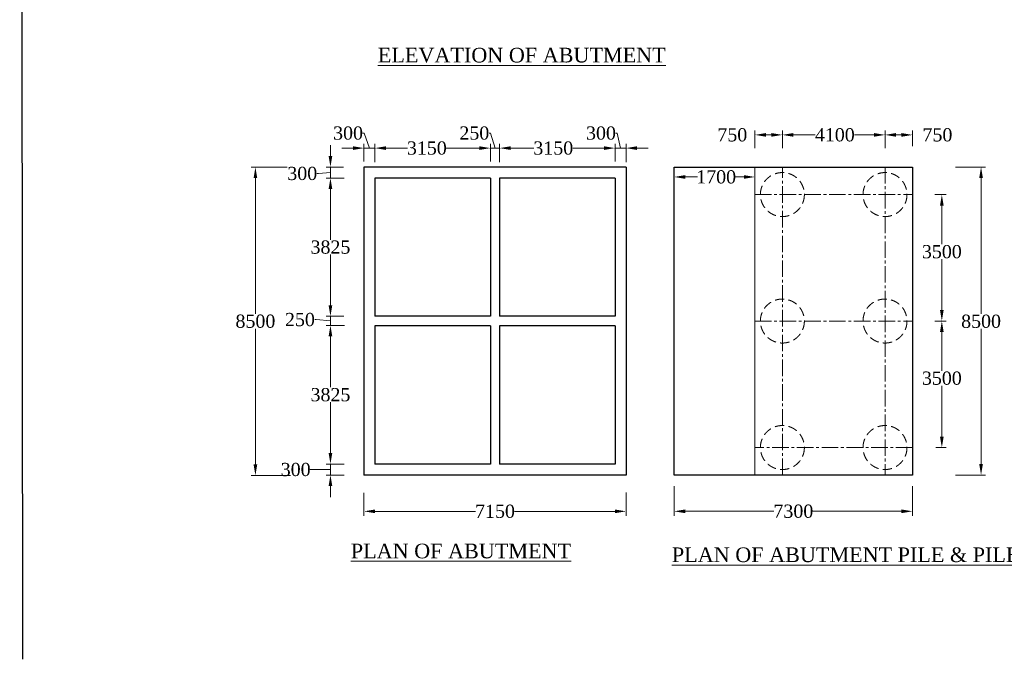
# Model space of a CAD drawing. Header units: millimetres. Extents: x 555781 to 21888299, y -694980 to 71431.
# Tile 3 of 10: x 21587880 to 21655011, y -323971 to -280373. Entities that reach past the tile are written whole.
import ezdxf

# ---------------------------------------------------------------- set-up
doc = ezdxf.new("R2010")
doc.units = ezdxf.units.MM
doc.header["$LTSCALE"] = 1000
doc.header["$MEASUREMENT"] = 0
doc.linetypes.add('CENTER2', pattern=[1.125, 0.75, -0.125, 0.125, -0.125])
doc.linetypes.add('DASHED2', pattern=[0.375, 0.25, -0.125])
doc.layers.get('0').update_dxf_attribs({"color": 250})
for name, color, linetype in [('dimension', 71, 'Continuous'), ('plan', 12, 'Continuous'), ('text', 7, 'Continuous')]:
    doc.layers.add(name, color=color, linetype=linetype)
doc.styles.get("Standard").update_dxf_attribs({"font": 'times.ttf'})
doc.dimstyles.new('Abut-standard', dxfattribs={"dimtxt": 300, "dimasz": 200, "dimexe": 300, "dimexo": 50, "dimgap": 50, "dimtad": 0, "dimtih": 1, "dimtoh": 1, "dimdec": 0, "dimzin": 0, "dimdsep": 46, "dimtxsty": 'Standard', "dimblk": 'OBLIQUE', "dimcen": 0.09, "dimdle": 300, "dimclrd": 256, "dimclre": 256, "dimclrt": 256, "dimadec": 0, "dimazin": 0, "dimtp": 0.9995, "dimtm": 0.9995, "dimtfac": 1, "dimtdec": 0, "dimtix": 1, "dimtofl": 0, "dimtmove": 1, "dimatfit": 3, "dimfxl": 1, "dimtolj": 1, "dimtzin": 0, "dimlwd": 0, "dimlwe": 0, "dimarcsym": 0})

# ---------------------------------------------------------------- blocks, each defined once
blk = doc.blocks.new('*D271')
at = {"layer": 'Defpoints', "color": 0, "linetype": 'Continuous', "transparency": 16777216}
for p in [(21610020, -300588), (21609067, -301213), (21610074, -301213)]:
    blk.add_point(p, dxfattribs=at)
at = {"layer": 'dimension', "linetype": 'Continuous', "lineweight": 9, "transparency": 16777216}
for p, q in [((21609067, -299838), (21609067, -299088)), ((21609970, -300588), (21608767, -300588)), ((21609067, -300588), (21609067, -301213)), ((21608094, -300817), (21607994, -300817)), ((21609067, -300901), (21608094, -300817)), ((21610024, -301213), (21608767, -301213)), ((21609067, -301963), (21609067, -302713))]:
    blk.add_line(p, q, dxfattribs=at)
at = {"layer": 'dimension', "linetype": 'Continuous', "transparency": 16777216}
for points in [[(21608942, -299838), (21609192, -299838), (21609067, -300588)], [(21608942, -301963), (21609192, -301963), (21609067, -301213)]]:
    blk.add_solid(points, dxfattribs=at)
at = {"layer": 'dimension', "linetype": 'Continuous', "transparency": 16777216, "insert": (21606985, -300817), "char_height": 900, "attachment_point": 5}
blk.add_mtext('\\A1;250', dxfattribs=at)
blk = doc.blocks.new('*D272')
at = {"layer": 'Defpoints', "color": 0, "linetype": 'Continuous', "transparency": 16777216}
for p in [(21610018, -290419), (21609067, -291168), (21610041, -291168)]:
    blk.add_point(p, dxfattribs=at)
at = {"layer": 'dimension', "linetype": 'Continuous', "lineweight": 9, "transparency": 16777216}
for p, q in [((21609067, -289669), (21609067, -288919)), ((21609968, -290419), (21608767, -290419)), ((21609067, -290419), (21609067, -291168)), ((21608242, -290858), (21608142, -290858)), ((21609067, -290793), (21608242, -290858)), ((21609991, -291168), (21608767, -291168)), ((21609067, -291918), (21609067, -292668))]:
    blk.add_line(p, q, dxfattribs=at)
at = {"layer": 'dimension', "linetype": 'Continuous', "transparency": 16777216}
for points in [[(21608942, -289669), (21609192, -289669), (21609067, -290419)], [(21608942, -291918), (21609192, -291918), (21609067, -291168)]]:
    blk.add_solid(points, dxfattribs=at)
at = {"layer": 'dimension', "linetype": 'Continuous', "transparency": 16777216, "insert": (21607145, -290858), "char_height": 900, "attachment_point": 5}
blk.add_mtext('\\A1;300', dxfattribs=at)
blk = doc.blocks.new('*D273')
at = {"layer": 'Defpoints', "color": 0, "linetype": 'Continuous', "transparency": 16777216}
for p in [(21609067, -310663), (21610052, -310663), (21610052, -311413)]:
    blk.add_point(p, dxfattribs=at)
at = {"layer": 'dimension', "linetype": 'Continuous', "lineweight": 9, "transparency": 16777216}
for p, q in [((21609067, -309913), (21609067, -309163)), ((21610002, -310663), (21608767, -310663)), ((21609067, -311413), (21609067, -310663)), ((21607793, -311038), (21607693, -311038)), ((21609067, -311038), (21607793, -311038)), ((21610002, -311413), (21608767, -311413)), ((21609067, -312163), (21609067, -312913))]:
    blk.add_line(p, q, dxfattribs=at)
at = {"layer": 'dimension', "linetype": 'Continuous', "transparency": 16777216}
for points in [[(21608942, -309913), (21609192, -309913), (21609067, -310663)], [(21608942, -312163), (21609192, -312163), (21609067, -311413)]]:
    blk.add_solid(points, dxfattribs=at)
at = {"layer": 'dimension', "linetype": 'Continuous', "transparency": 16777216, "insert": (21606696, -311038), "char_height": 900, "attachment_point": 5}
blk.add_mtext('\\A1;300', dxfattribs=at)
blk = doc.blocks.new('*D274')
at = {"layer": 'Defpoints', "color": 0, "linetype": 'Continuous', "transparency": 16777216}
for p in [(21609067, -301213), (21609989, -301213), (21609989, -310663)]:
    blk.add_point(p, dxfattribs=at)
at = {"layer": 'dimension', "linetype": 'Continuous', "lineweight": 9, "transparency": 16777216}
for p, q in [((21609939, -301213), (21608767, -301213)), ((21609067, -301963), (21609067, -305430)), ((21609067, -309913), (21609067, -306446)), ((21609939, -310663), (21608767, -310663))]:
    blk.add_line(p, q, dxfattribs=at)
at = {"layer": 'dimension', "linetype": 'Continuous', "transparency": 16777216}
for points in [[(21608942, -301963), (21609192, -301963), (21609067, -301213)], [(21608942, -309913), (21609192, -309913), (21609067, -310663)]]:
    blk.add_solid(points, dxfattribs=at)
at = {"layer": 'dimension', "linetype": 'Continuous', "transparency": 16777216, "insert": (21609067, -305938), "char_height": 900, "attachment_point": 5}
blk.add_mtext('\\A1;3825', dxfattribs=at)
blk = doc.blocks.new('*D275')
at = {"layer": 'Defpoints', "color": 0, "linetype": 'Continuous', "transparency": 16777216}
for p in [(21609067, -291168), (21609989, -291168), (21609989, -300588)]:
    blk.add_point(p, dxfattribs=at)
at = {"layer": 'dimension', "linetype": 'Continuous', "lineweight": 9, "transparency": 16777216}
for p, q in [((21609939, -291168), (21608767, -291168)), ((21609067, -291918), (21609067, -295370)), ((21609067, -299838), (21609067, -296386)), ((21609939, -300588), (21608767, -300588))]:
    blk.add_line(p, q, dxfattribs=at)
at = {"layer": 'dimension', "linetype": 'Continuous', "transparency": 16777216}
for points in [[(21608942, -291918), (21609192, -291918), (21609067, -291168)], [(21608942, -299838), (21609192, -299838), (21609067, -300588)]]:
    blk.add_solid(points, dxfattribs=at)
at = {"layer": 'dimension', "linetype": 'Continuous', "transparency": 16777216, "insert": (21609067, -295878), "char_height": 900, "attachment_point": 5}
blk.add_mtext('\\A1;3825', dxfattribs=at)
blk = doc.blocks.new('*D276')
at = {"layer": 'Defpoints', "color": 0, "linetype": 'Continuous', "transparency": 16777216}
for p in [(21606167, -290419), (21603951, -311438), (21606392, -311438)]:
    blk.add_point(p, dxfattribs=at)
at = {"layer": 'dimension', "linetype": 'Continuous', "lineweight": 9, "transparency": 16777216}
for p, q in [((21606117, -290419), (21603651, -290419)), ((21603951, -291169), (21603951, -300421)), ((21603951, -310688), (21603951, -301436)), ((21606342, -311438), (21603651, -311438))]:
    blk.add_line(p, q, dxfattribs=at)
at = {"layer": 'dimension', "linetype": 'Continuous', "transparency": 16777216}
for points in [[(21603826, -291169), (21604076, -291169), (21603951, -290419)], [(21603826, -310688), (21604076, -310688), (21603951, -311438)]]:
    blk.add_solid(points, dxfattribs=at)
at = {"layer": 'dimension', "linetype": 'Continuous', "transparency": 16777216, "insert": (21603951, -300929), "char_height": 900, "attachment_point": 5}
blk.add_mtext('\\A1;8500', dxfattribs=at)
blk = doc.blocks.new('*D277')
at = {"layer": 'Defpoints', "color": 0, "linetype": 'Continuous', "transparency": 16777216}
for p in [(21651638, -290419), (21651638, -311409), (21653426, -311409)]:
    blk.add_point(p, dxfattribs=at)
at = {"layer": 'dimension', "linetype": 'Continuous', "lineweight": 9, "transparency": 16777216}
for p, q in [((21651688, -290419), (21653726, -290419)), ((21653426, -291169), (21653426, -300427)), ((21653426, -310659), (21653426, -301443)), ((21651688, -311409), (21653726, -311409))]:
    blk.add_line(p, q, dxfattribs=at)
at = {"layer": 'dimension', "linetype": 'Continuous', "transparency": 16777216}
for points in [[(21653301, -291169), (21653551, -291169), (21653426, -290419)], [(21653301, -310659), (21653551, -310659), (21653426, -311409)]]:
    blk.add_solid(points, dxfattribs=at)
at = {"layer": 'dimension', "linetype": 'Continuous', "transparency": 16777216, "insert": (21653426, -300935), "char_height": 900, "attachment_point": 5}
blk.add_mtext('\\A1;8500', dxfattribs=at)
blk = doc.blocks.new('*D278')
at = {"layer": 'Defpoints', "color": 0, "linetype": 'Continuous', "transparency": 16777216}
for p in [(21611354, -312572), (21629221, -312551), (21611354, -313885)]:
    blk.add_point(p, dxfattribs=at)
at = {"layer": 'dimension', "linetype": 'Continuous', "lineweight": 9, "transparency": 16777216}
for p, q in [((21611354, -312622), (21611354, -314185)), ((21629221, -312601), (21629221, -314185)), ((21612104, -313885), (21618957, -313885)), ((21628471, -313885), (21621618, -313885))]:
    blk.add_line(p, q, dxfattribs=at)
at = {"layer": 'dimension', "linetype": 'Continuous', "transparency": 16777216}
for points in [[(21612104, -313760), (21612104, -314010), (21611354, -313885)], [(21628471, -313760), (21628471, -314010), (21629221, -313885)]]:
    blk.add_solid(points, dxfattribs=at)
at = {"layer": 'dimension', "linetype": 'Continuous', "transparency": 16777216, "insert": (21620287, -313885), "char_height": 900, "attachment_point": 5}
blk.add_mtext('\\A1;7150', dxfattribs=at)
blk = doc.blocks.new('*D279')
at = {"layer": 'Defpoints', "color": 0, "linetype": 'Continuous', "transparency": 16777216}
for p in [(21632508, -312117), (21648751, -312117), (21632508, -313882)]:
    blk.add_point(p, dxfattribs=at)
at = {"layer": 'dimension', "linetype": 'Continuous', "lineweight": 9, "transparency": 16777216}
for p, q in [((21632508, -312167), (21632508, -314182)), ((21648751, -312167), (21648751, -314182)), ((21633258, -313882), (21639299, -313882)), ((21648001, -313882), (21641960, -313882))]:
    blk.add_line(p, q, dxfattribs=at)
at = {"layer": 'dimension', "linetype": 'Continuous', "transparency": 16777216}
for points in [[(21633258, -313757), (21633258, -314007), (21632508, -313882)], [(21648001, -313757), (21648001, -314007), (21648751, -313882)]]:
    blk.add_solid(points, dxfattribs=at)
at = {"layer": 'dimension', "linetype": 'Continuous', "transparency": 16777216, "insert": (21640629, -313882), "char_height": 900, "attachment_point": 5}
blk.add_mtext('\\A1;7300', dxfattribs=at)
blk = doc.blocks.new('*D280')
at = {"layer": 'Defpoints', "color": 0, "linetype": 'Continuous', "transparency": 16777216}
for p in [(21611354, -289126), (21611354, -290091), (21612103, -290130)]:
    blk.add_point(p, dxfattribs=at)
at = {"layer": 'dimension', "linetype": 'Continuous', "lineweight": 9, "transparency": 16777216}
for p, q in [((21611364, -288105), (21611264, -288105)), ((21611728, -289126), (21611364, -288105)), ((21610604, -289126), (21609854, -289126)), ((21611354, -290041), (21611354, -288826)), ((21612103, -289126), (21611354, -289126)), ((21612103, -290080), (21612103, -288826)), ((21612853, -289126), (21613603, -289126))]:
    blk.add_line(p, q, dxfattribs=at)
at = {"layer": 'dimension', "linetype": 'Continuous', "transparency": 16777216}
for points in [[(21610604, -289001), (21610604, -289251), (21611354, -289126)], [(21612853, -289001), (21612853, -289251), (21612103, -289126)]]:
    blk.add_solid(points, dxfattribs=at)
at = {"layer": 'dimension', "linetype": 'Continuous', "transparency": 16777216, "insert": (21610268, -288105), "char_height": 900, "attachment_point": 5}
blk.add_mtext('\\A1;300', dxfattribs=at)
blk = doc.blocks.new('*D281')
at = {"layer": 'Defpoints', "color": 0, "linetype": 'Continuous', "transparency": 16777216}
for p in [(21612103, -289126), (21619975, -289934), (21612103, -290091)]:
    blk.add_point(p, dxfattribs=at)
at = {"layer": 'dimension', "linetype": 'Continuous', "lineweight": 9, "transparency": 16777216}
for p, q in [((21612103, -290041), (21612103, -288826)), ((21612853, -289126), (21614309, -289126)), ((21619225, -289126), (21616966, -289126)), ((21619975, -289884), (21619975, -288826))]:
    blk.add_line(p, q, dxfattribs=at)
at = {"layer": 'dimension', "linetype": 'Continuous', "transparency": 16777216}
for points in [[(21612853, -289001), (21612853, -289251), (21612103, -289126)], [(21619225, -289001), (21619225, -289251), (21619975, -289126)]]:
    blk.add_solid(points, dxfattribs=at)
at = {"layer": 'dimension', "linetype": 'Continuous', "transparency": 16777216, "insert": (21615638, -289126), "char_height": 900, "attachment_point": 5}
blk.add_mtext('\\A1;3150', dxfattribs=at)
blk = doc.blocks.new('*D282')
at = {"layer": 'Defpoints', "color": 0, "linetype": 'Continuous', "transparency": 16777216}
for p in [(21619975, -289126), (21619975, -290091), (21620600, -290130)]:
    blk.add_point(p, dxfattribs=at)
at = {"layer": 'dimension', "linetype": 'Continuous', "lineweight": 9, "transparency": 16777216}
for p, q in [((21619985, -288105), (21619885, -288105)), ((21620287, -289126), (21619985, -288105)), ((21619225, -289126), (21618475, -289126)), ((21619975, -290041), (21619975, -288826)), ((21620600, -289126), (21619975, -289126)), ((21620600, -290080), (21620600, -288826)), ((21621350, -289126), (21622100, -289126))]:
    blk.add_line(p, q, dxfattribs=at)
at = {"layer": 'dimension', "linetype": 'Continuous', "transparency": 16777216}
for points in [[(21619225, -289001), (21619225, -289251), (21619975, -289126)], [(21621350, -289001), (21621350, -289251), (21620600, -289126)]]:
    blk.add_solid(points, dxfattribs=at)
at = {"layer": 'dimension', "linetype": 'Continuous', "transparency": 16777216, "insert": (21618876, -288105), "char_height": 900, "attachment_point": 5}
blk.add_mtext('\\A1;250', dxfattribs=at)
blk = doc.blocks.new('*D283')
at = {"layer": 'Defpoints', "color": 0, "linetype": 'Continuous', "transparency": 16777216}
for p in [(21620600, -289126), (21628471, -289934), (21620600, -290080)]:
    blk.add_point(p, dxfattribs=at)
at = {"layer": 'dimension', "linetype": 'Continuous', "lineweight": 9, "transparency": 16777216}
for p, q in [((21620600, -290030), (21620600, -288826)), ((21621350, -289126), (21622931, -289126)), ((21627721, -289126), (21625587, -289126)), ((21628471, -289884), (21628471, -288826))]:
    blk.add_line(p, q, dxfattribs=at)
at = {"layer": 'dimension', "linetype": 'Continuous', "transparency": 16777216}
for points in [[(21621350, -289001), (21621350, -289251), (21620600, -289126)], [(21627721, -289001), (21627721, -289251), (21628471, -289126)]]:
    blk.add_solid(points, dxfattribs=at)
at = {"layer": 'dimension', "linetype": 'Continuous', "transparency": 16777216, "insert": (21624259, -289126), "char_height": 900, "attachment_point": 5}
blk.add_mtext('\\A1;3150', dxfattribs=at)
blk = doc.blocks.new('*D284')
at = {"layer": 'Defpoints', "color": 0, "linetype": 'Continuous', "transparency": 16777216}
for p in [(21628471, -289126), (21628471, -290091), (21629221, -290130)]:
    blk.add_point(p, dxfattribs=at)
at = {"layer": 'dimension', "linetype": 'Continuous', "lineweight": 9, "transparency": 16777216}
for p, q in [((21628607, -288105), (21628507, -288105)), ((21628846, -289126), (21628607, -288105)), ((21627721, -289126), (21626971, -289126)), ((21628471, -290041), (21628471, -288826)), ((21629221, -289126), (21628471, -289126)), ((21629221, -290080), (21629221, -288826)), ((21629971, -289126), (21630721, -289126))]:
    blk.add_line(p, q, dxfattribs=at)
at = {"layer": 'dimension', "linetype": 'Continuous', "transparency": 16777216}
for points in [[(21627721, -289001), (21627721, -289251), (21628471, -289126)], [(21629971, -289001), (21629971, -289251), (21629221, -289126)]]:
    blk.add_solid(points, dxfattribs=at)
at = {"layer": 'dimension', "linetype": 'Continuous', "transparency": 16777216, "insert": (21627511, -288105), "char_height": 900, "attachment_point": 5}
blk.add_mtext('\\A1;300', dxfattribs=at)
blk = doc.blocks.new('*D285')
at = {"layer": 'Defpoints', "color": 0, "linetype": 'Continuous', "transparency": 16777216}
for p in [(21639880, -288225), (21639880, -289179), (21646877, -289033)]:
    blk.add_point(p, dxfattribs=at)
at = {"layer": 'dimension', "linetype": 'Continuous', "lineweight": 9, "transparency": 16777216}
for p, q in [((21639880, -289129), (21639880, -287925)), ((21646877, -288983), (21646877, -287925)), ((21640630, -288225), (21642110, -288225)), ((21646127, -288225), (21644800, -288225))]:
    blk.add_line(p, q, dxfattribs=at)
at = {"layer": 'dimension', "linetype": 'Continuous', "transparency": 16777216}
for points in [[(21640630, -288100), (21640630, -288350), (21639880, -288225)], [(21646127, -288100), (21646127, -288350), (21646877, -288225)]]:
    blk.add_solid(points, dxfattribs=at)
at = {"layer": 'dimension', "linetype": 'Continuous', "transparency": 16777216, "insert": (21643455, -288225), "char_height": 900, "attachment_point": 5}
blk.add_mtext('\\A1;4100', dxfattribs=at)
blk = doc.blocks.new('*D286')
at = {"layer": 'Defpoints', "color": 0, "linetype": 'Continuous', "transparency": 16777216}
for p in [(21646877, -288225), (21646877, -289179), (21648751, -289033)]:
    blk.add_point(p, dxfattribs=at)
at = {"layer": 'dimension', "linetype": 'Continuous', "lineweight": 9, "transparency": 16777216}
for p, q in [((21646877, -289129), (21646877, -287925)), ((21648751, -288983), (21648751, -287925)), ((21648001, -288225), (21647627, -288225))]:
    blk.add_line(p, q, dxfattribs=at)
at = {"layer": 'dimension', "linetype": 'Continuous', "transparency": 16777216}
for points in [[(21647627, -288100), (21647627, -288350), (21646877, -288225)], [(21648001, -288100), (21648001, -288350), (21648751, -288225)]]:
    blk.add_solid(points, dxfattribs=at)
at = {"layer": 'dimension', "linetype": 'Continuous', "transparency": 16777216, "insert": (21650452, -288225), "char_height": 900, "attachment_point": 5}
blk.add_mtext('\\A1;750', dxfattribs=at)
blk = doc.blocks.new('*D287')
at = {"layer": 'Defpoints', "color": 0, "linetype": 'Continuous', "transparency": 16777216}
for p in [(21638005, -288225), (21638005, -289179), (21639880, -289033)]:
    blk.add_point(p, dxfattribs=at)
at = {"layer": 'dimension', "linetype": 'Continuous', "lineweight": 9, "transparency": 16777216}
for p, q in [((21638005, -289129), (21638005, -287925)), ((21639880, -288983), (21639880, -287925)), ((21639130, -288225), (21638755, -288225))]:
    blk.add_line(p, q, dxfattribs=at)
at = {"layer": 'dimension', "linetype": 'Continuous', "transparency": 16777216}
for points in [[(21638755, -288100), (21638755, -288350), (21638005, -288225)], [(21639130, -288100), (21639130, -288350), (21639880, -288225)]]:
    blk.add_solid(points, dxfattribs=at)
at = {"layer": 'dimension', "linetype": 'Continuous', "transparency": 16777216, "insert": (21636465, -288225), "char_height": 900, "attachment_point": 5}
blk.add_mtext('\\A1;750', dxfattribs=at)
blk = doc.blocks.new('*D288')
at = {"layer": 'Defpoints', "color": 0, "linetype": 'Continuous', "transparency": 16777216}
for p in [(21632508, -291093), (21638005, -291901), (21632508, -292047)]:
    blk.add_point(p, dxfattribs=at)
at = {"layer": 'dimension', "linetype": 'Continuous', "lineweight": 9, "transparency": 16777216}
for p, q in [((21632508, -291997), (21632508, -290793)), ((21633258, -291093), (21634087, -291093)), ((21637255, -291093), (21636642, -291093)), ((21638005, -291851), (21638005, -290793))]:
    blk.add_line(p, q, dxfattribs=at)
at = {"layer": 'dimension', "linetype": 'Continuous', "transparency": 16777216}
for points in [[(21633258, -290968), (21633258, -291218), (21632508, -291093)], [(21637255, -290968), (21637255, -291218), (21638005, -291093)]]:
    blk.add_solid(points, dxfattribs=at)
at = {"layer": 'dimension', "linetype": 'Continuous', "transparency": 16777216, "insert": (21635365, -291093), "char_height": 900, "attachment_point": 5}
blk.add_mtext('\\A1;1700', dxfattribs=at)
blk = doc.blocks.new('*D354')
at = {"layer": 'Defpoints', "color": 0, "linetype": 'Continuous', "transparency": 16777216}
for p in [(21650226, -292293), (21650296, -300914), (21650752, -300914)]:
    blk.add_point(p, dxfattribs=at)
at = {"layer": 'dimension', "linetype": 'Continuous', "lineweight": 9, "transparency": 16777216}
for p, q in [((21650276, -292293), (21651052, -292293)), ((21650752, -293043), (21650752, -295683)), ((21650752, -300164), (21650752, -296698)), ((21650346, -300914), (21651052, -300914))]:
    blk.add_line(p, q, dxfattribs=at)
at = {"layer": 'dimension', "linetype": 'Continuous', "transparency": 16777216}
for points in [[(21650626, -293043), (21650876, -293043), (21650752, -292293)], [(21650626, -300164), (21650876, -300164), (21650752, -300914)]]:
    blk.add_solid(points, dxfattribs=at)
at = {"layer": 'dimension', "linetype": 'Continuous', "transparency": 16777216, "insert": (21650752, -296190), "char_height": 900, "attachment_point": 5}
blk.add_mtext('\\A1;3500', dxfattribs=at)
blk = doc.blocks.new('*D355')
at = {"layer": 'Defpoints', "color": 0, "linetype": 'Continuous', "transparency": 16777216}
for p in [(21650226, -300914), (21650296, -309536), (21650752, -309536)]:
    blk.add_point(p, dxfattribs=at)
at = {"layer": 'dimension', "linetype": 'Continuous', "lineweight": 9, "transparency": 16777216}
for p, q in [((21650276, -300914), (21651052, -300914)), ((21650752, -301664), (21650752, -304304)), ((21650752, -308786), (21650752, -305320)), ((21650346, -309536), (21651052, -309536))]:
    blk.add_line(p, q, dxfattribs=at)
at = {"layer": 'dimension', "linetype": 'Continuous', "transparency": 16777216}
for points in [[(21650626, -301664), (21650876, -301664), (21650752, -300914)], [(21650626, -308786), (21650876, -308786), (21650752, -309536)]]:
    blk.add_solid(points, dxfattribs=at)
at = {"layer": 'dimension', "linetype": 'Continuous', "transparency": 16777216, "insert": (21650752, -304812), "char_height": 900, "attachment_point": 5}
blk.add_mtext('\\A1;3500', dxfattribs=at)

msp = doc.modelspace()

# ---------------------------------------------------------------- linework, layer by layer
at = {"color": 0, "lineweight": 30, "ltscale": 10}
msp.add_line((21587879.5, -146637), (21588061.5, -323970.6), dxfattribs=at)
at = {"layer": 'plan', "color": 0, "linetype": 'Continuous'}
for p, q in [((21611353.5, -290419.1), (21611353.5, -311413)), ((21629220.8, -290418.5), (21611354.2, -290418.5)), ((21629221.4, -290419.1), (21629221.4, -311412.4)), ((21632507.5, -290418.5), (21648751, -290418.5)), ((21632507.5, -311410.1), (21632507.5, -290418.5)), ((21648751, -290418.5), (21648751, -311410.1)), ((21619975.1, -291168.2), (21612103.2, -291168.2)), ((21612103.2, -291168.2), (21612103.2, -300588.3)), ((21619975.1, -291168.2), (21619975.1, -300588.3)), ((21620599.8, -291168.2), (21620599.8, -300588.3)), ((21628471.1, -291168.2), (21620599.8, -291168.2)), ((21628471.1, -291168.2), (21628471.1, -300588.3)), ((21619975.1, -300588.3), (21612103.2, -300588.3)), ((21628471.1, -300588.3), (21620599.8, -300588.3)), ((21612103.2, -301246.5), (21612103.2, -310663.3)), ((21619975.1, -301246.5), (21612103.2, -301246.5)), ((21619975.1, -301246.5), (21619975.1, -310663.3)), ((21620599.8, -301246.5), (21620599.8, -310663.3)), ((21628471.1, -301246.5), (21620599.8, -301246.5)), ((21628471.1, -301246.5), (21628471.1, -310662.7)), ((21619975.1, -310663.3), (21612103.2, -310663.3)), ((21628470.4, -310663.3), (21620599.8, -310663.3)), ((21629220.8, -311413), (21611353.5, -311413)), ((21648751, -311410.1), (21632507.5, -311410.1))]:
    msp.add_line(p, q, dxfattribs=at)
at = {"layer": 'plan', "color": 0, "linetype": 'Continuous', "lineweight": 13}
msp.add_line((21638005.3, -311410.1), (21638005.3, -290418.5), dxfattribs=at)
at = {"layer": 'plan', "color": 0, "linetype": 'Continuous'}
for centre, start, end in [((21611354.2, -290419.1), 90, 180), ((21629220.8, -290419.1), 0, 90), ((21628470.4, -310662.7), 270, 0), ((21629220.8, -311412.4), 270, 0)]:
    msp.add_arc(centre, 0.625, start, end, dxfattribs=at)
at = {"layer": 'text', "color": 0, "linetype": 'CENTER2', "lineweight": 9, "ltscale": 1.5}
for p, q in [((21639879.6, -311410.1), (21639879.6, -290418.5)), ((21646876.8, -290418.5), (21646876.8, -311410.1)), ((21638005.3, -292292.8), (21648751, -292292.8)), ((21638005.3, -300914.3), (21648751, -300914.3)), ((21648751, -309535.9), (21638005.3, -309535.9))]:
    msp.add_line(p, q, dxfattribs=at)
at = {"layer": 'text', "color": 0, "linetype": 'DASHED2', "lineweight": 13, "ltscale": 2.5}
for centre in [(21639879.6, -292292.8), (21646876.8, -292292.8), (21639879.6, -300914.3), (21646876.8, -300914.3), (21639879.6, -309535.9), (21646876.8, -309535.9)]:
    msp.add_circle(centre, 1499.4, dxfattribs=at)

# ---------------------------------------------------------------- texts
at = {"layer": 'text', "color": 0, "lineweight": 9}
msp.add_text('%%UPLAN OF ABUTMENT PILE & PILE CAP ', height=999.6, dxfattribs=at).set_placement((21632347.8, -317343.6))
at = {"layer": 'text', "color": 0, "lineweight": 9, "char_height": 999.6, "width": 23833.83, "attachment_point": 1}
for s, insert in [('{\\LELEVATION OF ABUTMENT }', (21612299.4, -282287.3)), ('{\\LPLAN OF ABUTMENT }', (21610456.8, -316087.2))]:
    msp.add_mtext(s, dxfattribs=dict(at, insert=insert))

# ---------------------------------------------------------------- dimensions: what is measured, and where the dimension line sits
at = {"layer": 'dimension', "color": 0, "linetype": 'Continuous'}
for base, p1, p2, text, picture, middle in [((21611353.5, -289126.4), (21612103.2, -290130.4), (21611353.5, -290091.4), '300', '*D280', (21611213.6, -288104.9)), ((21619975.1, -289126.4), (21620599.8, -290130.4), (21619975.1, -290091.4), '250', '*D282', (21619835.2, -288104.9)), ((21628471.1, -289126.4), (21629221.4, -290130.4), (21628471.1, -290091.4), '300', '*D284', (21628456.7, -288104.9)), ((21638005.3, -288224.6), (21639879.6, -289032.6), (21638005.3, -289178.6), '750', '*D287', (21636464.7, -288224.6)), ((21639879.6, -288224.6), (21646876.8, -289032.6), (21639879.6, -289178.6), '4100', '*D285', (21643454.7, -288224.6)), ((21646876.8, -288224.6), (21648751, -289032.6), (21646876.8, -289178.6), '750', '*D286', (21650451.9, -288224.6)), ((21612103.2, -289126.4), (21619975.1, -289934.4), (21612103.2, -290091.4), '3150', '*D281', (21615637.6, -289126.4)), ((21620599.8, -289126.4), (21628471.1, -289934.4), (21620599.8, -290080.4), '3150', '*D283', (21624259.2, -289126.4)), ((21632507.5, -291092.7), (21638005.3, -291900.7), (21632507.5, -292046.7), '1700', '*D288', (21635364.7, -291092.7))]:
    dim = msp.add_linear_dim(base=base, p1=p1, p2=p2, text=text, dimstyle='Abut-standard', override={"dimtxt": 900, "dimasz": 750, "dimsah": 1, "dimlwd": 9, "dimlwe": 9}, dxfattribs=at)
    dim.commit()
    dim.dimension.update_dxf_attribs({"geometry": picture, "text_midpoint": middle, "dimtype": 160})
for base, p1, p2, text, picture, middle in [((21609066.6, -291168.2), (21610017.8, -290418.5), (21610041.1, -291168.2), '300', '*D272', (21608091.6, -290857.9)), ((21653426.5, -311409.5), (21651638.5, -290418.5), (21651638.5, -311409.5), '8500', '*D277', (21653426.5, -300935.1)), ((21650751.5, -300914.3), (21650226.5, -292292.8), (21650295.5, -300914.3), '3500', '*D354', (21650751.5, -296190.5)), ((21609066.6, -301213), (21610019.8, -300588.3), (21610073.9, -301213), '250', '*D271', (21607944.1, -300816.8)), ((21650751.5, -309535.9), (21650226.5, -300914.3), (21650295.5, -309535.9), '3500', '*D355', (21650751.5, -304812.1)), ((21609066.6, -310663.3), (21610051.9, -311413), (21610051.9, -310663.3), '300', '*D273', (21607642.6, -311038.2))]:
    dim = msp.add_linear_dim(base=base, p1=p1, p2=p2, angle=90, text=text, dimstyle='Abut-standard', override={"dimtxt": 900, "dimasz": 750, "dimsah": 1, "dimlwd": 9, "dimlwe": 9}, dxfattribs=at)
    dim.commit()
    dim.dimension.update_dxf_attribs({"geometry": picture, "text_midpoint": middle, "dimtype": 160})
for base, p1, p2, text, picture, middle in [((21603951.4, -311437.9), (21606166.7, -290419.1), (21606392.3, -311437.9), '8500', '*D276', (21603951.4, -300928.5)), ((21609066.6, -291168.2), (21609989.5, -300588.3), (21609989.5, -291168.2), '3825', '*D275', (21609066.6, -295878.2)), ((21609066.6, -301213), (21609989.5, -310663.3), (21609989.5, -301213), '3825', '*D274', (21609066.6, -305938.2))]:
    dim = msp.add_linear_dim(base=base, p1=p1, p2=p2, angle=90, text=text, dimstyle='Abut-standard', override={"dimtxt": 900, "dimasz": 750, "dimsah": 1, "dimlwd": 9, "dimlwe": 9}, dxfattribs=at)
    dim.commit()
    dim.dimension.update_dxf_attribs({"geometry": picture, "text_midpoint": middle})
for base, p1, p2, text, picture, middle in [((21632507.5, -313882), (21648751, -312116.9), (21632507.5, -312116.9), '7300', '*D279', (21640629.2, -313882)), ((21611353.5, -313884.9), (21629221.4, -312551.2), (21611353.5, -312572.3), '7150', '*D278', (21620287.5, -313884.9))]:
    dim = msp.add_linear_dim(base=base, p1=p1, p2=p2, text=text, dimstyle='Abut-standard', override={"dimtxt": 900, "dimasz": 750, "dimsah": 1, "dimlwd": 9, "dimlwe": 9}, dxfattribs=at)
    dim.commit()
    dim.dimension.update_dxf_attribs({"geometry": picture, "text_midpoint": middle})

doc.saveas('drawing.dxf')
